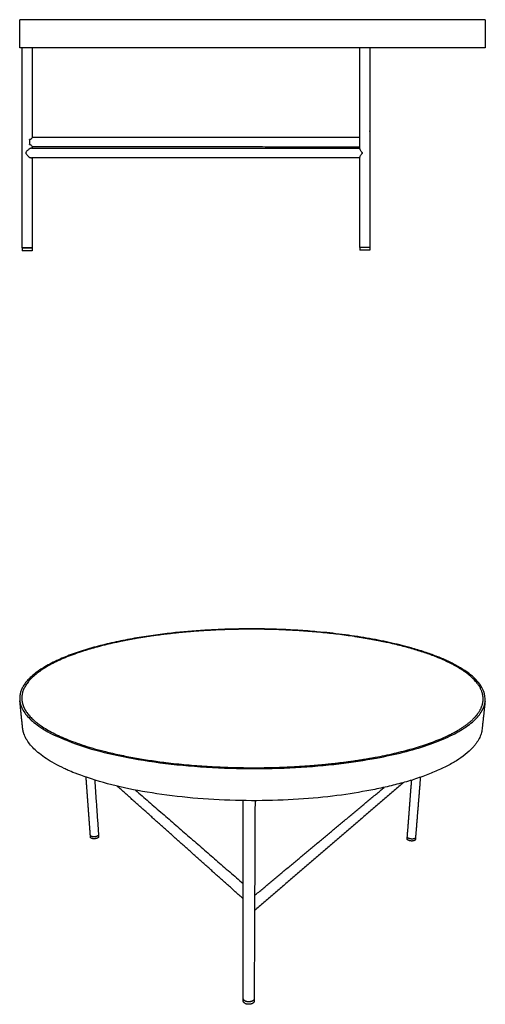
# Model space of a CAD drawing. Header units: millimetres. Extents: x -9192 to -7343, y 0 to 1492.
# Tile 1 of 2: x -9192 to -8485, y 0 to 1492. Entities that reach past the tile are written whole.
import ezdxf

# ---------------------------------------------------------------- set-up
doc = ezdxf.new("R2010")
doc.units = ezdxf.units.MM
doc.header["$MEASUREMENT"] = 0
doc.layers.add('Make2D$visible$lines', color=7, linetype='Continuous', true_color=0x000000)

msp = doc.modelspace()

# ---------------------------------------------------------------- linework, layer by layer
at = {"layer": 'Make2D$visible$lines'}
for points, degree in [([(-9153.5, 1492.4), (-9172.5, 1492.4), (-9191.5, 1492.4)], 2), ([(-9191.5, 1449.7), (-9191.5, 1471), (-9191.5, 1492.4)], 2), ([(-8485.5, 1492.4), (-8819.5, 1492.4), (-9153.5, 1492.4)], 2), ([(-8485.5, 1492.4), (-8485.5, 1471), (-8485.5, 1449.7)], 2), ([(-9153.5, 1449.7), (-9172.5, 1449.7), (-9191.5, 1449.7)], 2), ([(-9187.7, 1146.4), (-9187.7, 1298), (-9187.7, 1449.7)], 2), ([(-9172.7, 1449.7), (-9172.7, 1381.8), (-9172.7, 1313.9)], 2), ([(-8675.4, 1296.9), (-8675.4, 1373.3), (-8675.4, 1449.7)], 2), ([(-8660.4, 1449.7), (-8660.4, 1386.8), (-8660.4, 1323.9)], 2), ([(-9172.7, 1314.5), (-8924.1, 1314.5), (-8675.4, 1314.4)], 2), ([(-8660.4, 1323.9), (-8660.4, 1323.5), (-8660.4, 1323.1)], 2), ([(-8660.4, 1323), (-8660.4, 1235.1), (-8660.4, 1147.1)], 2), ([(-9176.5, 1310.6), (-9176.5, 1308.2), (-9176.5, 1305.8), (-9176.5, 1303.4)], 3), ([(-9172.7, 1300), (-9172.7, 1299), (-9172.7, 1297.9)], 2), ([(-8675.4, 1299.4), (-8924.1, 1299.5), (-9172.7, 1299.5)], 2), ([(-9173.6, 1297.9), (-8924.5, 1297.9), (-8675.4, 1297.9)], 2), ([(-8675.4, 1147.1), (-8675.4, 1215.5), (-8675.4, 1283.9)], 2), ([(-8672.2, 1291.2), (-8672.2, 1290.7), (-8672.2, 1290.2), (-8672.2, 1289.7)], 3), ([(-8675.4, 1282.9), (-8924.5, 1282.9), (-9173.6, 1282.9)], 2), ([(-9172.7, 1282.9), (-9172.7, 1214.7), (-9172.7, 1146.4)], 2), ([(-9173.6, 1146.4), (-9180.7, 1146.4), (-9187.7, 1146.4)], 2), ([(-9180.2, 1146.3), (-9184, 1146.3), (-9187.7, 1146.3)], 2), ([(-9187.7, 1146.3), (-9187.7, 1144.3), (-9187.7, 1142.3)], 2), ([(-9180.2, 1142.3), (-9184, 1142.3), (-9187.7, 1142.3)], 2), ([(-9172.7, 1146.3), (-9172.7, 1144.3), (-9172.7, 1142.3)], 2), ([(-8675.4, 1147.1), (-8675.4, 1147.1), (-8675.4, 1147.1)], 2), ([(-8675.3, 1147.1), (-8675.3, 1147.1), (-8675.4, 1147.1)], 2), ([(-8675.4, 1147.1), (-8675.4, 1147.1), (-8675.4, 1147.1)], 2), ([(-8675.4, 1147.1), (-8675.4, 1145.1), (-8675.4, 1143.1)], 2), ([(-8667.9, 1143.1), (-8671.7, 1143.1), (-8675.4, 1143.1)], 2), ([(-8675.2, 1147.1), (-8675.2, 1147.1), (-8675.3, 1147.1)], 2), ([(-8675.3, 1147.1), (-8675.3, 1147.1), (-8675.3, 1147.1)], 2), ([(-8675.3, 1147.1), (-8675.3, 1147.1), (-8675.3, 1147.1)], 2), ([(-8675.1, 1147.1), (-8675.1, 1147.1), (-8675.2, 1147.1)], 2), ([(-8675.1, 1147.1), (-8675.1, 1147.1), (-8675.1, 1147.1)], 2), ([(-8675, 1147.1), (-8675, 1147.1), (-8675.1, 1147.1)], 2), ([(-8674.9, 1147.1), (-8675, 1147.1), (-8675, 1147.1)], 2), ([(-8674.8, 1147.1), (-8674.8, 1147.1), (-8674.9, 1147.1)], 2), ([(-8674.9, 1147.1), (-8674.9, 1147.1), (-8674.9, 1147.1)], 2), ([(-8674.6, 1147.1), (-8674.7, 1147.1), (-8674.8, 1147.1)], 2), ([(-8674.8, 1147.1), (-8674.8, 1147.1), (-8674.8, 1147.1)], 2), ([(-8674.5, 1147.1), (-8674.5, 1147.1), (-8674.6, 1147.1)], 2), ([(-8674.6, 1147.1), (-8674.6, 1147.1), (-8674.6, 1147.1)], 2), ([(-8674.4, 1147.1), (-8674.4, 1147.1), (-8674.5, 1147.1)], 2), ([(-8674.3, 1147.1), (-8674.3, 1147.1), (-8674.4, 1147.1)], 2), ([(-8674.2, 1147.1), (-8674.2, 1147.1), (-8674.3, 1147.1)], 2), ([(-8674.1, 1147.1), (-8674.1, 1147.1), (-8674.2, 1147.1)], 2), ([(-8674, 1147.1), (-8674, 1147.1), (-8674.1, 1147.1)], 2), ([(-8673.9, 1147.1), (-8673.9, 1147.1), (-8674, 1147.1)], 2), ([(-8673.7, 1147.1), (-8673.8, 1147.1), (-8673.9, 1147.1)], 2), ([(-8673.7, 1147.1), (-8673.7, 1147.1), (-8673.7, 1147.1)], 2), ([(-8673.5, 1147.1), (-8673.6, 1147.1), (-8673.7, 1147.1)], 2), ([(-8673.4, 1147.1), (-8673.5, 1147.1), (-8673.5, 1147.1)], 2), ([(-8673.2, 1147.1), (-8673.3, 1147.1), (-8673.4, 1147.1)], 2), ([(-8673.2, 1147.1), (-8673.2, 1147.1), (-8673.2, 1147.1)], 2), ([(-8672.9, 1147.1), (-8673.1, 1147.1), (-8673.2, 1147.1)], 2), ([(-8672.9, 1147.1), (-8672.9, 1147.1), (-8672.9, 1147.1)], 2), ([(-8672.7, 1147.1), (-8672.8, 1147.1), (-8672.9, 1147.1)], 2), ([(-8672.6, 1147.1), (-8672.6, 1147.1), (-8672.7, 1147.1)], 2), ([(-8672.3, 1147.1), (-8672.5, 1147.1), (-8672.6, 1147.1)], 2), ([(-8672.3, 1147.1), (-8672.3, 1147.1), (-8672.3, 1147.1)], 2), ([(-8672, 1147.1), (-8672.2, 1147.1), (-8672.3, 1147.1)], 2), ([(-8672, 1147.1), (-8672, 1147.1), (-8672, 1147.1)], 2), ([(-8671.7, 1147.1), (-8671.9, 1147.1), (-8672, 1147.1)], 2), ([(-8671.7, 1147.1), (-8671.7, 1147.1), (-8671.7, 1147.1)], 2), ([(-8671.4, 1147.1), (-8671.5, 1147.1), (-8671.7, 1147.1)], 2), ([(-8671.3, 1147.1), (-8671.4, 1147.1), (-8671.4, 1147.1)], 2), ([(-8671, 1147.1), (-8671.2, 1147.1), (-8671.3, 1147.1)], 2), ([(-8670.4, 1147.1), (-8670.7, 1147.1), (-8671, 1147.1)], 2), ([(-8670.3, 1147.1), (-8670.4, 1147.1), (-8670.4, 1147.1)], 2), ([(-8670.3, 1147.1), (-8670.3, 1147.1), (-8670.3, 1147.1)], 2), ([(-8670, 1147.1), (-8670.1, 1147.1), (-8670.3, 1147.1)], 2), ([(-8669.9, 1147.1), (-8669.9, 1147.1), (-8670, 1147.1)], 2), ([(-8669.6, 1147.1), (-8669.8, 1147.1), (-8669.9, 1147.1)], 2), ([(-8669.5, 1147.1), (-8669.6, 1147.1), (-8669.6, 1147.1)], 2), ([(-8669.3, 1147.1), (-8669.4, 1147.1), (-8669.5, 1147.1)], 2), ([(-8669.1, 1147.1), (-8669.2, 1147.1), (-8669.3, 1147.1)], 2), ([(-8669, 1147.1), (-8669.1, 1147.1), (-8669.1, 1147.1)], 2), ([(-8667.9, 1147.1), (-8668.5, 1147.1), (-8669, 1147.1)], 2), ([(-8666.9, 1147.1), (-8667.4, 1147.1), (-8667.9, 1147.1)], 2), ([(-8666.7, 1147.1), (-8666.8, 1147.1), (-8666.9, 1147.1)], 2), ([(-8666.5, 1147.1), (-8666.6, 1147.1), (-8666.7, 1147.1)], 2), ([(-8666.3, 1147.1), (-8666.4, 1147.1), (-8666.5, 1147.1)], 2), ([(-8666.2, 1147.1), (-8666.2, 1147.1), (-8666.3, 1147.1)], 2), ([(-8666, 1147.1), (-8666.1, 1147.1), (-8666.2, 1147.1)], 2), ([(-8665.8, 1147.1), (-8665.9, 1147.1), (-8666, 1147.1)], 2), ([(-8665.6, 1147.1), (-8665.7, 1147.1), (-8665.8, 1147.1)], 2), ([(-8664.9, 1147.1), (-8665.2, 1147.1), (-8665.6, 1147.1)], 2), ([(-8664.8, 1147.1), (-8664.9, 1147.1), (-8664.9, 1147.1)], 2), ([(-8664.5, 1147.1), (-8664.7, 1147.1), (-8664.8, 1147.1)], 2), ([(-8664.2, 1147.1), (-8664.4, 1147.1), (-8664.5, 1147.1)], 2), ([(-8664.5, 1147.1), (-8664.5, 1147.1), (-8664.5, 1147.1)], 2), ([(-8664, 1147.1), (-8664.1, 1147.1), (-8664.2, 1147.1)], 2), ([(-8664.2, 1147.1), (-8664.2, 1147.1), (-8664.2, 1147.1)], 2), ([(-8663.8, 1147.1), (-8663.9, 1147.1), (-8664, 1147.1)], 2), ([(-8663.7, 1147.1), (-8663.8, 1147.1), (-8663.8, 1147.1)], 2), ([(-8663.5, 1147.1), (-8663.6, 1147.1), (-8663.7, 1147.1)], 2), ([(-8663.4, 1147.1), (-8663.5, 1147.1), (-8663.5, 1147.1)], 2), ([(-8663.2, 1147.1), (-8663.3, 1147.1), (-8663.4, 1147.1)], 2), ([(-8663.1, 1147.1), (-8663.1, 1147.1), (-8663.2, 1147.1)], 2), ([(-8662.9, 1147.1), (-8663, 1147.1), (-8663.1, 1147.1)], 2), ([(-8662.8, 1147.1), (-8662.9, 1147.1), (-8662.9, 1147.1)], 2), ([(-8662.6, 1147.1), (-8662.7, 1147.1), (-8662.8, 1147.1)], 2), ([(-8662.6, 1147.1), (-8662.6, 1147.1), (-8662.6, 1147.1)], 2), ([(-8662.4, 1147.1), (-8662.5, 1147.1), (-8662.6, 1147.1)], 2), ([(-8662.3, 1147.1), (-8662.3, 1147.1), (-8662.4, 1147.1)], 2), ([(-8662.1, 1147.1), (-8662.2, 1147.1), (-8662.3, 1147.1)], 2), ([(-8662.1, 1147.1), (-8662.1, 1147.1), (-8662.1, 1147.1)], 2), ([(-8661.9, 1147.1), (-8662, 1147.1), (-8662.1, 1147.1)], 2), ([(-8661.8, 1147.1), (-8661.9, 1147.1), (-8661.9, 1147.1)], 2), ([(-8661.6, 1147.1), (-8661.7, 1147.1), (-8661.8, 1147.1)], 2), ([(-8661.6, 1147.1), (-8661.6, 1147.1), (-8661.6, 1147.1)], 2), ([(-8661.4, 1147.1), (-8661.5, 1147.1), (-8661.6, 1147.1)], 2), ([(-8661.4, 1147.1), (-8661.4, 1147.1), (-8661.4, 1147.1)], 2), ([(-8661.3, 1147.1), (-8661.3, 1147.1), (-8661.4, 1147.1)], 2), ([(-8661.2, 1147.1), (-8661.3, 1147.1), (-8661.3, 1147.1)], 2), ([(-8660.8, 1147.1), (-8661, 1147.1), (-8661.2, 1147.1)], 2), ([(-8660.8, 1147.1), (-8660.8, 1147.1), (-8660.8, 1147.1)], 2), ([(-8660.7, 1147.1), (-8660.8, 1147.1), (-8660.8, 1147.1)], 2), ([(-8660.7, 1147.1), (-8660.7, 1147.1), (-8660.7, 1147.1)], 2), ([(-8660.5, 1147.1), (-8660.6, 1147.1), (-8660.7, 1147.1)], 2), ([(-8660.4, 1147.1), (-8660.4, 1145.1), (-8660.4, 1143.1)], 2), ([(-9187.1, 418.9), (-9189.2, 439.4), (-9191.3, 459.8)], 2), ([(-8485.7, 458.8), (-8487.9, 438.1), (-8490.2, 417.4)], 2), ([(-9084.3, 256), (-9087.6, 300.1), (-9090.8, 344.2)], 2), ([(-8583.8, 344.1), (-8587.5, 298.4), (-8591.2, 252.6)], 2), ([(-9077.8, 340), (-9074.9, 298.4), (-9072, 256.9)], 2), ([(-8852.6, 160), (-8948.1, 245.3), (-9043.6, 330.7)], 2), ([(-8609.3, 336.1), (-8722.3, 239.3), (-8835.3, 142.4)], 2), ([(-8835.2, 165), (-8737, 246.8), (-8638.8, 328.7)], 2), ([(-8603.6, 253.6), (-8600.3, 296.7), (-8597, 339.8)], 2), ([(-9016, 324.7), (-8934.3, 253.8), (-8852.6, 182.9)], 2), ([(-8852.6, 163.3), (-8852.7, 236), (-8852.8, 308.7)], 2), ([(-8834.6, 308.6), (-8834.9, 229), (-8835.3, 149.5)], 2), ([(-9084.1, 253.1), (-9084.2, 254.5), (-9084.3, 255.9)], 2), ([(-9072, 256.8), (-9071.9, 255.4), (-9071.8, 254)], 2), ([(-8603.8, 250.7), (-8603.7, 252.1), (-8603.6, 253.6)], 2), ([(-8591.2, 252.5), (-8591.3, 251.1), (-8591.5, 249.7)], 2), ([(-8852.4, 8.6), (-8852.5, 85.4), (-8852.6, 162.3)], 2), ([(-8835.3, 142.8), (-8835.6, 75.7), (-8835.9, 8.5)], 2), ([(-8852.4, 4.9), (-8852.4, 6.6), (-8852.4, 8.4)], 2), ([(-8835.9, 8.2), (-8835.9, 6.5), (-8835.9, 4.8)], 2)]:
    msp.add_open_spline(points, degree=degree, dxfattribs=at)
for points, weights in [([(-8485.5, 1492.4), (-8485.5, 1492.4), (-8485.5, 1492.4)], [0.874364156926, 0.875118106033, 0.875899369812]), ([(-8672.3, 1290.4), (-8672.3, 1290.8), (-8672.2, 1291.2)], [1, 0.999602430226, 1]), ([(-8672.2, 1289.7), (-8672.3, 1290), (-8672.3, 1290.4)], [1, 0.999708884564, 1]), ([(-9172.7, 1146.4), (-9172.7, 1146.4), (-9173.6, 1146.4)], [0.874147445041, 0.908470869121, 1]), ([(-8684, 557.4), (-8787.5, 572.9), (-8901, 566.9)], [1532.68674767, 1519.51547754, 1670.16393385]), ([(-9015, 554.5), (-9032.2, 551.5), (-9049.2, 547.7)], [1, 0.99970000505, 1]), ([(-8901, 566.9), (-8961.7, 563.7), (-9015, 554.5)], [1673.51288482, 1563.76655813, 1506.68133073]), ([(-8678.5, 556.6), (-8681.3, 557), (-8684, 557.4)], [1, 0.999994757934, 1]), ([(-8677.4, 556.4), (-8677.9, 556.5), (-8678.5, 556.6)], [1533.71613896, 1533.61392682, 1533.51671728]), ([(-8664.2, 554.2), (-8670.8, 555.4), (-8677.4, 556.4)], [1, 0.999967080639, 1]), ([(-8634.5, 548.4), (-8649.3, 551.6), (-8664.2, 554.2)], [1, 0.999786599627, 1]), ([(-9049.2, 547.7), (-9074.9, 541.9), (-9096.7, 534.8)], [1475.73108636, 1456.10226743, 1448.9299864]), ([(-8520.7, 506.9), (-8559.4, 532.1), (-8634.5, 548.4)], [1448.3412493, 1414.86497995, 1478.78423311]), ([(-9101.9, 533.1), (-9180.7, 506.2), (-9187.7, 470.4)], [1442.30940157, 1304.17224741, 1317.30577168]), ([(-9101, 533.4), (-9101.5, 533.2), (-9101.9, 533.1)], [1447.61205396, 1447.49173948, 1447.37657324]), ([(-9099.3, 534), (-9100.2, 533.7), (-9101, 533.4)], [1447.38257783, 1445.67954348, 1443.9986124]), ([(-9098.4, 534.3), (-9098.9, 534.1), (-9099.3, 534)], [1448.37339721, 1448.23857797, 1448.1088457]), ([(-9096.7, 534.8), (-9097.6, 534.5), (-9098.4, 534.3)], [1452.55576776, 1450.81687998, 1449.10016189]), ([(-8490.2, 472.8), (-8495.8, 490.6), (-8520.7, 506.9)], [1261.69766587, 1333.95358279, 1451.24541949]), ([(-9188.3, 465.2), (-9188.4, 464.9), (-9188.4, 464.7)], [1335.40398274, 1333.70303802, 1332.01290118]), ([(-9188.4, 464.7), (-9188.4, 464.3), (-9188.4, 463.9)], [1320.38857813, 1320.65765052, 1320.9438668]), ([(-9188.4, 463.9), (-9188.4, 463.7), (-9188.3, 463.4)], [1327.27542387, 1325.6333847, 1324.00173324]), ([(-9188.2, 467.2), (-9188.2, 466.9), (-9188.3, 466.5)], [1318.77257708, 1318.97288721, 1319.18858781]), ([(-9188.3, 466.5), (-9188.3, 466.2), (-9188.3, 466)], [1343.71477888, 1341.92526618, 1340.147356]), ([(-9188.3, 466), (-9188.3, 465.6), (-9188.3, 465.2)], [1319.5293793, 1319.76457758, 1320.01622063]), ([(-9188.3, 463.4), (-9188.3, 463), (-9188.3, 462.6)], [1321.35220648, 1321.65313639, 1321.9715261]), ([(-9188.1, 468.5), (-9188.1, 468.1), (-9188.2, 467.8)], [1318.11618075, 1318.28156387, 1318.46096856]), ([(-9188.2, 467.8), (-9188.2, 467.5), (-9188.2, 467.2)], [1352.21101043, 1350.30164694, 1348.40509767]), ([(-9188, 469.1), (-9188, 468.8), (-9188.1, 468.5)], [1360.89590888, 1358.83376545, 1356.78612622]), ([(-9187.9, 469.7), (-9187.9, 469.4), (-9188, 469.1)], [1317.55823686, 1317.68960446, 1317.8333631]), ([(-9187.7, 470.4), (-9187.8, 470), (-9187.9, 469.7)], [1369.77279212, 1367.52324035, 1365.29044163]), ([(-8488.6, 462.6), (-8488.6, 467.8), (-8490.2, 472.8)], [1, 0.987490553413, 1]), ([(-9188.3, 462.6), (-9188.3, 462.4), (-9188.3, 462.1)], [1319.32598058, 1317.71475764, 1316.11385216]), ([(-9188.3, 462.1), (-9188.3, 461.7), (-9188.2, 461.3)], [1322.42233742, 1322.75207901, 1323.09919831]), ([(-9188.2, 461.3), (-9188.2, 461.1), (-9188.2, 460.8)], [1311.55258722, 1309.94562754, 1308.34925794]), ([(-9188.2, 460.8), (-9188.1, 460.4), (-9188.1, 460.1)], [1323.60108743, 1323.95553711, 1324.32688319]), ([(-9188.1, 460.1), (-9188.1, 459.8), (-9188, 459.5)], [1303.9522361, 1302.32448561, 1300.70795059]), ([(-9188, 459.5), (-9188, 459.1), (-9187.9, 458.8)], [1324.89061293, 1325.26458232, 1325.6545805]), ([(-9187.9, 458.8), (-9187.8, 458.5), (-9187.8, 458.2)], [1296.52197626, 1294.84984332, 1293.1899301]), ([(-9187.8, 458.2), (-9187.7, 457.8), (-9187.6, 457.5)], [1326.29311805, 1326.68030289, 1327.08229004]), ([(-9187.6, 457.5), (-9187.6, 457.2), (-9187.5, 456.9)], [1289.25891213, 1287.52023188, 1285.79519648]), ([(-9187.5, 456.9), (-9186.9, 454.1), (-9185.8, 451.5)], [1, 0.996970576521, 1]), ([(-9185.8, 451.5), (-9185.8, 451.5), (-9185.8, 451.4)], [1257.44913066, 1257.10785668, 1256.76719653]), ([(-8496.6, 440.7), (-8488.8, 451.5), (-8488.6, 462.6)], [1173.37934, 1192.96188824, 1226.43370667]), ([(-8512.6, 424.8), (-8502.5, 432.5), (-8496.6, 440.7)], [1151.63323348, 1178.57248826, 1213.73243558]), ([(-8652.1, 374.4), (-8554.5, 392.7), (-8512.6, 424.8)], [1216.44665675, 1124.43322511, 1152.21110027]), ([(-8490.2, 417.4), (-8496.6, 357.4), (-8652.9, 325.7)], [1231.35154704, 1088.29479713, 1231.78791609]), ([(-8744.6, 362.3), (-8695.3, 366.3), (-8652.1, 374.4)], [1097.50336935, 1143.30608829, 1216.44665335]), ([(-9084.2, 255.7), (-9084.3, 255.9), (-9084.3, 256)], [1, 0.993765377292, 1]), ([(-9084.2, 255.6), (-9084.2, 255.7), (-9084.2, 255.7)], [1623.03093451, 1631.21311988, 1640.17514937]), ([(-9084.1, 255.4), (-9084.2, 255.5), (-9084.2, 255.6)], [1, 0.994868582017, 1]), ([(-9084, 255.3), (-9084, 255.3), (-9084.1, 255.4)], [1575.77665231, 1582.09886529, 1589.45674542]), ([(-9082.3, 254.2), (-9083.5, 254.6), (-9084, 255.3)], [1563.05243734, 1620.04230873, 1795.95309534]), ([(-9082, 254.2), (-9082.2, 254.2), (-9082.3, 254.2)], [1562.87644096, 1557.27780305, 1552.8991073]), ([(-9081.8, 254.1), (-9081.9, 254.1), (-9082, 254.2)], [1545.98638275, 1548.93171041, 1552.72379525]), ([(-9077.3, 253.9), (-9077.4, 253.9), (-9077.4, 253.9)], [1683.83733154, 1682.15235518, 1680.48654982]), ([(-9076.2, 254.1), (-9076.8, 253.9), (-9077.3, 253.9)], [1, 0.999192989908, 1]), ([(-9073.3, 255.1), (-9074.5, 254.4), (-9076.2, 254.1)], [1554.75061067, 1602.68411589, 1799.54628611]), ([(-9073, 255.3), (-9073.1, 255.2), (-9073.3, 255.1)], [1, 0.998985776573, 1]), ([(-9072.9, 255.4), (-9072.9, 255.3), (-9073, 255.3)], [1542.13883999, 1542.50091979, 1542.90955745]), ([(-9072.2, 256.1), (-9072.5, 255.7), (-9072.9, 255.4)], [1, 0.981532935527, 1]), ([(-9072, 256.5), (-9072.1, 256.3), (-9072.2, 256.1)], [1, 0.989157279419, 1]), ([(-9072, 256.9), (-9072, 256.8), (-9072, 256.8)], [1642.85573118, 1633.88032183, 1625.68300394]), ([(-9072, 256.8), (-9072, 256.6), (-9072, 256.5)], [1, 0.993701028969, 1]), ([(-9071.8, 254), (-9071.8, 253.7), (-9071.8, 253.5)], [1, 0.978902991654, 1]), ([(-8603.6, 253.3), (-8603.6, 253.5), (-8603.6, 253.6)], [1, 0.989412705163, 1]), ([(-8603.4, 252.9), (-8603.5, 253.1), (-8603.6, 253.3)], [1, 0.988627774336, 1]), ([(-8602.7, 252.1), (-8603.1, 252.4), (-8603.4, 252.9)], [1, 0.97936670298, 1]), ([(-8602.3, 251.9), (-8602.5, 252), (-8602.7, 252.1)], [1, 0.999009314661, 1]), ([(-8602.7, 252.1), (-8602.7, 252.1), (-8602.7, 252.1)], [1536.1341256, 1536.00066891, 1535.87187015]), ([(-8599.4, 250.8), (-8601.2, 251.2), (-8602.3, 251.9)], [1791.22437455, 1595.32687495, 1547.64783546]), ([(-8598.3, 250.6), (-8598.9, 250.7), (-8599.4, 250.8)], [1, 0.999184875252, 1]), ([(-8598.3, 250.6), (-8598.3, 250.6), (-8598.3, 250.6)], [1672.67808145, 1674.3367878, 1676.01457674]), ([(-8593.6, 250.8), (-8593.7, 250.8), (-8593.8, 250.8)], [1545.36878633, 1541.59803012, 1538.67013028]), ([(-8593.3, 250.9), (-8593.5, 250.8), (-8593.6, 250.8)], [1545.53537237, 1549.89716311, 1555.47332315]), ([(-8592.5, 251.2), (-8592.9, 251), (-8593.3, 250.9)], [1, 0.996562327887, 1]), ([(-8592.4, 251.3), (-8592.4, 251.2), (-8592.5, 251.2)], [1530.05874165, 1529.91365671, 1529.87929081]), ([(-8591.6, 251.9), (-8591.9, 251.5), (-8592.4, 251.3)], [1, 0.98252529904, 1]), ([(-8591.5, 252), (-8591.5, 251.9), (-8591.6, 251.9)], [1581.86336434, 1574.54193368, 1568.25144088]), ([(-8591.3, 252.3), (-8591.4, 252.1), (-8591.5, 252)], [1, 0.995094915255, 1]), ([(-8591.2, 252.6), (-8591.2, 252.5), (-8591.3, 252.4)], [1, 0.992981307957, 1]), ([(-8591.3, 252.4), (-8591.3, 252.3), (-8591.3, 252.3)], [1632.33374454, 1623.41515325, 1615.27283851]), ([(-8591.2, 252.6), (-8591.2, 252.6), (-8591.2, 252.6)], [1684.18704657, 1682.50996928, 1680.85111787]), ([(-8835.9, 4.8), (-8835.9, 4.8), (-8835.9, 4.8)], [1334.65410838, 1336.1166299, 1337.59047934])]:
    msp.add_rational_spline(points, weights, degree=2, dxfattribs=at)
for points, weights, degree, knots in [([(-8485.5, 1449.7), (-8484.7, 1449.7), (-8679.2, 1449.7), (-8994.2, 1449.7), (-9153.5, 1449.7)], [0.875899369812, 0.796347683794, 1, 0.707106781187, 1], 2, [-932.046727, -932.046727, -932.046727, -549.778714, -549.778714, 0, 0, 0]), ([(-8660.4, 1323.1), (-8660.4, 1323.3), (-8660.4, 1323.5), (-8660.4, 1323.7), (-8660.4, 1323.9)], [1, 0.999574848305, 1, 0.999574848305, 1], 2, [0, 0, 0, 0.4374149, 0.4374149, 0.8748298, 0.8748298, 0.8748298]), ([(-9176.5, 1303.4), (-9176.1, 1305.2), (-9176.1, 1307), (-9176.1, 1308.8), (-9176.5, 1310.6)], [1, 0.991109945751, 1, 0.99162330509, 1], 2, [0, 0, 0, 3.697223, 3.697223, 7.266928, 7.266928, 7.266928]), ([(-9172.8, 1146.3), (-9172.7, 1146.3), (-9172.7, 1146.3), (-9172.7, 1146.3), (-9180.2, 1146.3)], [0.982266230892, 0.990847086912, 1, 0.707106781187, 1], 2, [34.974762, 34.974762, 34.974762, 35.342917, 35.342917, 47.12389, 47.12389, 47.12389]), ([(-9172.8, 1142.3), (-9172.7, 1142.3), (-9172.7, 1142.3), (-9172.7, 1142.3), (-9180.2, 1142.3)], [0.982266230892, 0.990847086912, 1, 0.707106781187, 1], 2, [34.974762, 34.974762, 34.974762, 35.342917, 35.342917, 47.12389, 47.12389, 47.12389]), ([(-8660.4, 1143.1), (-8660.4, 1143.1), (-8660.4, 1143.1), (-8660.4, 1143.1), (-8667.9, 1143.1)], [0.982266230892, 0.990847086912, 1, 0.707106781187, 1], 2, [34.974762, 34.974762, 34.974762, 35.342917, 35.342917, 47.12389, 47.12389, 47.12389]), ([(-8660.4, 1147.1), (-8660.4, 1147.1), (-8660.4, 1147.1), (-8660.4, 1147.1), (-8660.5, 1147.1)], [0.982266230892, 0.990847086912, 1, 0.981694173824, 0.96567657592], 2, [34.974762, 34.974762, 34.974762, 35.342917, 35.342917, 36.079228, 36.079228, 36.079228]), ([(-8650.1, 373.2), (-9058.2, 296.7), (-9180.1, 437), (-9259.3, 528.3), (-8966.9, 562), (-8717.1, 590.9), (-8556.1, 526.2), (-8326.5, 433.9), (-8650.1, 373.2)], [1213.99344183, 759.201747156, 1362.33503012, 1167.43092893, 1791.31668724, 1365.87342468, 1642.97509896, 957.644242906, 1213.99344183], 2, [-2199.114858, -2199.114858, -2199.114858, -1649.336143, -1649.336143, -1099.557429, -1099.557429, -549.778714, -549.778714, 0, 0, 0]), ([(-9185.8, 451.4), (-9182.9, 444.4), (-9176.9, 437.5), (-9148.2, 404.7), (-9061.2, 383)], [1335.28734804, 1346.25951844, 1363.52755165, 1148.84537963, 1068.62451426], 2, [1601.142376, 1601.142376, 1601.142376, 1649.336143, 1649.336143, 1845.477571, 1845.477571, 1845.477571]), ([(-8652.9, 325.7), (-9054.8, 244.2), (-9175.8, 393.8), (-9185.8, 406.1), (-9187.1, 418.9)], [1231.78791609, 771.784340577, 1380.12950438, 1351.10194437, 1339.52151214], 2, [-2199.114858, -2199.114858, -2199.114858, -1649.336143, -1649.336143, -1569.588716, -1569.588716, -1569.588716]), ([(-9061.2, 383), (-8966.2, 359.3), (-8843.2, 358.6), (-8793, 358.3), (-8744.6, 362.3)], [1068.08856878, 1061.0565751, 1184.46208508, 1129.70386943, 1099.70404264], 2, [704.403978, 704.403978, 704.403978, 1099.557429, 1099.557429, 1271.363277, 1271.363277, 1271.363277]), ([(-9077.4, 253.9), (-9078.2, 253.8), (-9079.1, 253.8), (-9080.5, 253.8), (-9081.8, 254.1)], [1, 0.998223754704, 1, 0.992961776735, 1], 2, [0, 0, 0, 1.720771, 1.720771, 4.440594, 4.440594, 4.440594]), ([(-9071.8, 253.5), (-9072.8, 250.8), (-9078.9, 250.9), (-9083.9, 250.9), (-9084.1, 253.1)], [1807.23870989, 1273.08939526, 1800.52731458, 1342.38433183, 1685.60213147], 2, [0, 0, 0, 11.780972, 11.780972, 22.017095, 22.017095, 22.017095]), ([(-8591.5, 249.7), (-8591.6, 247.5), (-8596.8, 247.5), (-8603, 247.6), (-8603.8, 250.3), (-8603.9, 250.5), (-8603.8, 250.7)], [1685.74036874, 1330.58217086, 1792.10882356, 1267.28798035, 1799.03427023, 1766.74843429, 1799.03427023], 2, [1.42379, 1.42379, 1.42379, 11.780972, 11.780972, 23.561945, 23.561945, 24.015094, 24.015094, 24.015094]), ([(-8593.8, 250.8), (-8595.2, 250.4), (-8596.6, 250.5), (-8597.4, 250.5), (-8598.3, 250.6)], [1, 0.993115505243, 1, 0.998227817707, 1], 2, [0, 0, 0, 2.754175, 2.754175, 4.488003, 4.488003, 4.488003]), ([(-8852.6, 162.7), (-8852.6, 162.8), (-8852.6, 162.8), (-8852.6, 163), (-8852.6, 163.1), (-8852.6, 163.2), (-8852.6, 163.2), (-8852.6, 163.3)], [1269.13848561, 1269.10680796, 1269.07719564, 1269.02213166, 1268.99673907, 1268.95872008, 1268.9448958, 1268.93187372], 3, [0, 0, 0, 0, 0.2216042, 0.2216042, 0.4424071, 0.4424071, 0.580843, 0.580843, 0.580843, 0.580843]), ([(-8852.6, 162.3), (-8852.6, 162.3), (-8852.6, 162.3), (-8852.6, 162.4), (-8852.6, 162.5), (-8852.6, 162.7)], [1269.35775197, 1269.35417798, 1269.35061816, 1269.27016863, 1269.20059785, 1269.13848561], 3, [19.2093344, 19.2093344, 19.2093344, 19.2093344, 19.2293629, 19.2293629, 19.6637815, 19.6637815, 19.6637815, 19.6637815]), ([(-8835.9, 8.5), (-8835.9, 7.4), (-8836.8, 6.3), (-8840.6, 2), (-8848, 4.3), (-8852.4, 5.6), (-8852.4, 8.6)], [1168.47411594, 1213.04857196, 1332.83881222, 938.190950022, 1329.97468838, 1066.07186544, 1166.08923167], 2, [-38.997942, -38.997942, -38.997942, -35.342917, -35.342917, -23.561945, -23.561945, -15.53444, -15.53444, -15.53444]), ([(-8835.9, 4.8), (-8836, -0.1), (-8844.2, 0), (-8852.4, 0.1), (-8852.4, 4.9)], [1337.59047934, 940.997946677, 1330.87908404, 946.342096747, 1327.37400237], 2, [0, 0, 0, 11.780972, 11.780972, 23.404974, 23.404974, 23.404974]), ([(-8836, 7.8), (-8837, 3.6), (-8844.2, 3.7), (-8851, 3.7), (-8852.2, 7.6)], [1268.55948302, 976.326152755, 1329.21394933, 994.264765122, 1240.90232035], 2, [1.104466, 1.104466, 1.104466, 11.780972, 11.780972, 21.918692, 21.918692, 21.918692])]:
    msp.add_rational_spline(points, weights, degree=degree, knots=knots, dxfattribs=at)
for points, knots in [([(-9172.7, 1313.9), (-9172.7, 1313.9), (-9172.8, 1313.8), (-9172.8, 1313.3), (-9173.1, 1312.8), (-9173.6, 1312.2)], [15.86045, 15.86045, 15.86045, 15.86045, 16.263082, 16.263082, 19.792082, 19.792082, 19.792082, 19.792082]), ([(-9173.6, 1312.2), (-9173.7, 1312.1), (-9173.9, 1311.8), (-9174.4, 1311.4), (-9175.2, 1310.8), (-9176, 1310.5), (-9176.5, 1310.6)], [0, 0, 0, 0, 0.496757, 1.023065, 1.93259, 3.521745, 3.521745, 3.521745, 3.521745]), ([(-9176.5, 1303.4), (-9176.4, 1303.4), (-9176.2, 1303.4), (-9175.6, 1303.3), (-9174.7, 1302.8), (-9174, 1302.2), (-9173.6, 1301.7)], [0, 0, 0, 0, 0.395234, 0.776898, 1.59568, 3.534945, 3.534945, 3.534945, 3.534945]), ([(-9173.6, 1301.7), (-9173.1, 1301.2), (-9172.8, 1300.6), (-9172.8, 1300.1), (-9172.7, 1300.1), (-9172.7, 1300)], [0, 0, 0, 0, 3.465867, 3.465867, 3.905895, 3.905895, 3.905895, 3.905895]), ([(-9173.6, 1297.9), (-9173.6, 1297.9), (-9173.7, 1297.9), (-9173.7, 1297.9), (-9173.8, 1297.9), (-9174.2, 1297.9), (-9175, 1297.6), (-9176.1, 1297), (-9177.6, 1296), (-9179.1, 1294.8), (-9180.5, 1293.5), (-9181.4, 1292.4), (-9182.1, 1291.3), (-9182.2, 1290.7), (-9182.2, 1290.4)], [0.164376, 0.164376, 0.164376, 0.164376, 0.227043, 0.227043, 0.227043, 0.674792, 1.317446, 2.767874, 4.595388, 6.691584, 8.491045, 10.138422, 11.260189, 12.142347, 12.142347, 12.142347, 12.142347]), ([(-9182.2, 1290.4), (-9182.2, 1290.1), (-9182, 1289.4), (-9181.3, 1288.4), (-9180.3, 1287.2), (-9178.6, 1285.5), (-9176.6, 1284.1), (-9174.9, 1283.2), (-9174.1, 1283), (-9173.8, 1282.9), (-9173.6, 1282.9)], [0, 0, 0, 0, 0.918054, 2.072903, 3.637705, 5.598326, 9.349494, 10.765367, 11.387217, 11.819766, 11.819766, 11.819766, 11.819766]), ([(-8672.2, 1291.2), (-8672.4, 1291.4), (-8672.9, 1291.9), (-8673.7, 1293), (-8674.5, 1294.3), (-8675.1, 1295.5), (-8675.4, 1296.4), (-8675.4, 1296.8), (-8675.4, 1296.9)], [0, 0, 0, 0, 0.852726, 1.946877, 3.964297, 5.514587, 6.15654, 6.638961, 6.638961, 6.638961, 6.638961]), ([(-8675.4, 1283.9), (-8675.4, 1284.1), (-8675.4, 1284.5), (-8675.1, 1285.3), (-8674.5, 1286.6), (-8673.7, 1287.9), (-8672.9, 1288.9), (-8672.4, 1289.4), (-8672.2, 1289.7)], [0, 0, 0, 0, 0.482149, 1.123737, 2.673198, 4.689624, 5.783315, 6.635635, 6.635635, 6.635635, 6.635635]), ([(-8835.3, 149.5), (-8835.3, 149.2), (-8835.3, 148.8), (-8835.4, 147.6), (-8835.5, 146.3), (-8835.6, 145.2), (-8835.6, 144.9)], [0, 0, 0, 0, 0.629427, 1.304333, 3.746174, 4.558041, 4.558041, 4.558041, 4.558041]), ([(-8835.6, 144.9), (-8835.6, 144.8), (-8835.6, 144.6), (-8835.5, 144), (-8835.4, 143.4), (-8835.3, 142.9), (-8835.3, 142.8)], [0, 0, 0, 0, 0.356142, 0.692988, 1.781645, 2.123408, 2.123408, 2.123408, 2.123408])]:
    msp.add_open_spline(points, degree=3, knots=knots, dxfattribs=at)

doc.saveas('drawing.dxf')
